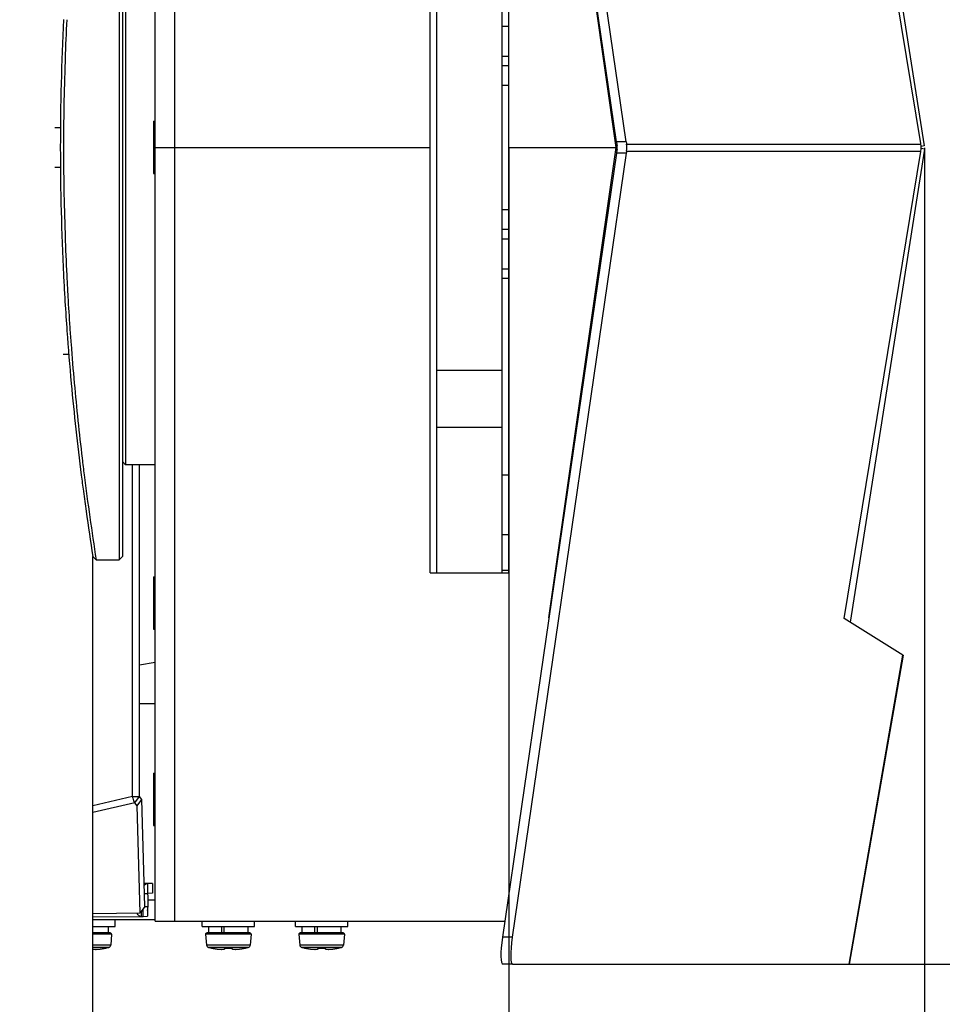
# Model space of a CAD drawing. Header units: millimetres. Extents: x 0 to 420, y 0 to 297.
# Tile 107 of 256: x 162 to 177, y 64 to 79. Entities that reach past the tile are written whole.
import ezdxf

# ---------------------------------------------------------------- set-up
doc = ezdxf.new("R2010")
doc.units = ezdxf.units.MM
doc.header["$LTSCALE"] = 23.1
doc.layers.get('0').update_dxf_attribs({"linetype": 'CONTINUOUS'})
doc.layers.add('AXES', color=7, linetype='CONTINUOUS')
doc.layers.add('DIM_PILOTEES', color=7, linetype='CONTINUOUS')
doc.styles.get("Standard").update_dxf_attribs({"font": 'txt', "width": 0.7})
doc.dimstyles.new('DIMSTYLE_1', dxfattribs={"dimtxt": 2.5, "dimasz": 3.5, "dimexe": 2, "dimexo": 0, "dimtad": 1, "dimdec": 0, "dimlfac": 10, "dimdsep": 46, "dimtxsty": 'Standard', "dimblk": '_FILLED', "dimblk1": '_FILLED', "dimblk2": '_FILLED', "dimcen": 0.09, "dimazin": 2, "dimtp": 1.2, "dimtm": 1.2, "dimtfac": 1, "dimtdec": 0, "dimtofl": 0, "dimtmove": 0, "dimatfit": 3, "dimldrblk": '_FILLED', "dimfxl": 0, "dimtolj": 1, "dimarcsym": 0})
doc.dimstyles.new('DIMSTYLE_2', dxfattribs={"dimtxt": 2.5, "dimasz": 3.5, "dimexe": 2, "dimexo": 0, "dimtad": 1, "dimdec": 0, "dimlfac": 10, "dimdsep": 46, "dimtxsty": 'Standard', "dimblk": '_FILLED', "dimblk1": '_FILLED', "dimblk2": '_FILLED', "dimcen": 0.09, "dimazin": 2, "dimtp": 0.5, "dimtm": 0.5, "dimtfac": 1, "dimtdec": 0, "dimtofl": 0, "dimtmove": 0, "dimatfit": 3, "dimldrblk": '_FILLED', "dimfxl": 0, "dimtolj": 1, "dimarcsym": 0})
doc.dimstyles.new('DIMSTYLE_7', dxfattribs={"dimtxt": 2.5, "dimasz": 3.5, "dimexe": 2, "dimexo": 0, "dimtad": 1, "dimlfac": 10, "dimdsep": 46, "dimtxsty": 'Standard', "dimblk": '_FILLED', "dimblk1": '_FILLED', "dimblk2": '_FILLED', "dimcen": 0.09, "dimazin": 2, "dimtp": 0.8, "dimtm": 0.8, "dimtfac": 1, "dimtofl": 0, "dimtmove": 0, "dimatfit": 3, "dimldrblk": '_FILLED', "dimfxl": 0, "dimtolj": 1, "dimarcsym": 0})

# ---------------------------------------------------------------- blocks, each defined once
blk = doc.blocks.new('_FILLED')
at = {"color": 0, "linetype": 'ByBlock'}
blk.add_solid([(0, 0), (-1, 0.1429), (-1, -0.1429)], dxfattribs=at)
blk = doc.blocks.new('*D11')
at = {"layer": 'DIM_PILOTEES', "color": 2, "linetype": 'Continuous'}
for p, q in [((71.977, 76.664), (71.977, 40.07)), ((176.274, 76.649), (176.274, 40.07)), ((71.977, 42.07), (124.125, 42.07)), ((176.274, 42.07), (124.125, 42.07))]:
    blk.add_line(p, q, dxfattribs=at)
at = {"layer": 'DIM_PILOTEES', "color": 2, "linetype": 'Continuous', "xscale": 3.5, "yscale": 3.5, "zscale": 3.5, "rotation": 180}
blk.add_blockref('_FILLED', (71.977, 42.07), dxfattribs=at)
at = {"layer": 'DIM_PILOTEES', "color": 2, "linetype": 'Continuous', "xscale": 3.5, "yscale": 3.5, "zscale": 3.5}
blk.add_blockref('_FILLED', (176.274, 42.07), dxfattribs=at)
at = {"layer": 'DIM_PILOTEES', "color": 2, "linetype": 'Continuous', "insert": (123.91, 45.195), "char_height": 2.5, "width": 10.71429, "attachment_point": 2, "line_spacing_factor": 0.9}
blk.add_mtext('{\\ftxt;\\W0.0001;\\H0.0001;\\~}{\\ftxt;\\W2.8571428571;\\H2.5; }{\\ftxt;\\W0.0001;\\H0.0001;\\~}', dxfattribs=at)
blk = doc.blocks.new('*D13')
at = {"layer": 'DIM_PILOTEES', "color": 2, "linetype": 'Continuous'}
for p, q in [((78.325, 76.657), (78.325, 46.986)), ((169.925, 76.657), (169.925, 46.986)), ((78.325, 48.986), (124.125, 48.986)), ((169.925, 48.986), (124.125, 48.986))]:
    blk.add_line(p, q, dxfattribs=at)
at = {"layer": 'DIM_PILOTEES', "color": 2, "linetype": 'Continuous', "xscale": 3.5, "yscale": 3.5, "zscale": 3.5, "rotation": 180}
blk.add_blockref('_FILLED', (78.325, 48.986), dxfattribs=at)
at = {"layer": 'DIM_PILOTEES', "color": 2, "linetype": 'Continuous', "xscale": 3.5, "yscale": 3.5, "zscale": 3.5}
blk.add_blockref('_FILLED', (169.925, 48.986), dxfattribs=at)
at = {"layer": 'DIM_PILOTEES', "color": 2, "linetype": 'Continuous', "insert": (123.781, 52.111), "char_height": 2.5, "width": 8.03571, "attachment_point": 2, "line_spacing_factor": 0.9}
blk.add_mtext('{\\ftxt;\\W0.0001;\\H0.0001;\\~}{\\ftxt;\\W2.1428571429;\\H2.5; }{\\ftxt;\\W0.0001;\\H0.0001;\\~}', dxfattribs=at)
blk = doc.blocks.new('*D16')
at = {"layer": 'DIM_PILOTEES', "color": 2, "linetype": 'Continuous'}
for p, q in [((175.12, 89.132), (189.52, 89.132)), ((187.52, 89.132), (187.52, 76.656)), ((187.52, 64.18), (187.52, 76.656)), ((175.121, 64.18), (189.52, 64.18))]:
    blk.add_line(p, q, dxfattribs=at)
at = {"layer": 'DIM_PILOTEES', "color": 2, "linetype": 'Continuous', "xscale": 3.5, "yscale": 3.5, "zscale": 3.5}
for p, rotation in [((187.52, 89.132), 90.00000005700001), ((187.52, 64.18), 270.000000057)]:
    blk.add_blockref('_FILLED', p, dxfattribs=dict(at, rotation=rotation))
at = {"layer": 'DIM_PILOTEES', "color": 2, "linetype": 'Continuous', "insert": (184.395, 77.432), "char_height": 2.5, "width": 11.78571, "attachment_point": 2, "rotation": 90, "line_spacing_factor": 0.9}
blk.add_mtext('{\\ftxt;\\W0.0001;\\H0.0001;\\~}{\\ftxt;\\W0.4285714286;\\H2.5; }{\\ftxt;\\W0.0001;\\H0.0001;\\~}{\\ftxt;\\W0.0001;\\H0.0001;\\~}{\\ftxt;\\W2.2857142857;\\H2.5; }{\\ftxt;\\W0.0001;\\H0.0001;\\~}{\\ftxt;\\W0.0001;\\H0.0001;\\~}{\\ftxt;\\W0.4285714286;\\H2.5; }{\\ftxt;\\W0.0001;\\H0.0001;\\~}', dxfattribs=at)

msp = doc.modelspace()

# ---------------------------------------------------------------- linework, layer by layer
at = {"color": 7, "linetype": 'Continuous'}
for p, q in [((171.5687, 76.7406), (169.8293, 88.7167)), ((171.7183, 76.7406), (169.9789, 88.7167)), ((164.5252, 64.837), (164.5252, 88.477)), ((164.8252, 64.837), (164.8252, 88.477)), ((176.2143, 76.7163), (175.047, 83.8499)), ((175.1372, 83.9064), (176.2686, 76.6813)), ((171.5652, 76.657), (170.5782, 83.5608)), ((168.7252, 70.157), (168.7252, 83.157)), ((168.8252, 70.157), (168.8252, 83.157)), ((169.8252, 70.157), (169.8252, 83.157)), ((169.9252, 70.157), (169.9252, 83.157)), ((163.9752, 82.957), (163.9752, 70.357)), ((164.0252, 82.907), (164.0252, 70.407)), ((164.0752, 81.507), (164.0752, 71.807)), ((169.8252, 78.5114), (169.9252, 78.5114)), ((171.3339, 78.357), (171.3222, 78.357)), ((171.3702, 78.0209), (171.3702, 78.107)), ((169.8252, 78.0527), (169.9252, 78.0527)), ((169.8252, 77.9072), (169.9252, 77.9072)), ((171.4102, 77.7411), (171.4102, 77.8316)), ((169.8252, 77.6072), (169.9252, 77.6072)), ((163.0799, 76.957), (162.9928, 76.957)), ((171.7183, 76.7406), (171.5687, 76.7406)), ((176.2161, 76.706), (176.2143, 76.7163)), ((164.5252, 76.657), (168.7252, 76.657)), ((171.5693, 76.5705), (169.8293, 64.5945)), ((169.9252, 76.657), (171.5652, 76.657)), ((171.7188, 76.5705), (169.9789, 64.5945)), ((170.5378, 69.4713), (171.5652, 76.657)), ((171.7188, 76.5705), (171.5693, 76.5705)), ((171.7235, 76.706), (176.2161, 76.706)), ((171.7235, 76.6018), (176.2161, 76.6018)), ((175.0472, 69.4612), (176.2149, 76.5948)), ((176.2705, 76.6297), (175.1387, 69.4038)), ((176.2149, 76.5948), (176.2161, 76.6018)), ((176.2686, 76.6813), (176.2199, 76.673)), ((176.2705, 76.6297), (176.2201, 76.6382)), ((162.9928, 76.357), (163.0799, 76.357)), ((169.8252, 75.7072), (169.9252, 75.7072)), ((171.4102, 75.476), (171.4102, 75.573)), ((169.8252, 75.4072), (169.9252, 75.4072)), ((169.8252, 75.2614), (169.9252, 75.2614)), ((171.3702, 75.2006), (171.3702, 75.2932)), ((171.3348, 74.957), (171.3222, 74.957)), ((169.8252, 74.8027), (169.9252, 74.8027)), ((169.8252, 74.657), (169.9252, 74.657)), ((163.1887, 74.4558), (163.1913, 74.4098)), ((163.1433, 74.4033), (163.1449, 74.375)), ((163.1449, 74.375), (163.1458, 74.3596)), ((163.1453, 74.3764), (163.1462, 74.3609)), ((163.1913, 74.4098), (163.1915, 74.4062)), ((163.1915, 74.4062), (163.1931, 74.3779)), ((163.1917, 74.411), (163.1919, 74.4074)), ((163.1751, 73.9049), (163.1759, 73.8936)), ((163.1754, 73.9063), (163.1762, 73.895)), ((163.1759, 73.8936), (163.1787, 73.8551)), ((163.2229, 73.908), (163.2237, 73.8967)), ((163.2232, 73.9096), (163.224, 73.8982)), ((163.1193, 73.4992), (163.2061, 73.4992)), ((169.8252, 73.2476), (168.8252, 73.2476)), ((163.2441, 73.0543), (163.2445, 73.0506)), ((163.2441, 73.0542), (163.2445, 73.0506)), ((169.8252, 72.376), (168.8252, 72.376)), ((163.4111, 71.9104), (163.4117, 71.9054)), ((163.4112, 71.9076), (163.4118, 71.9026)), ((164.0252, 71.857), (164.0752, 71.807)), ((164.5252, 71.807), (164.0752, 71.807)), ((164.1797, 66.7401), (164.1797, 71.807)), ((169.8252, 71.657), (169.9252, 71.657)), ((163.4297, 71.4076), (163.4303, 71.4027)), ((163.4299, 71.4046), (163.4306, 71.3997)), ((169.8252, 70.7412), (169.9252, 70.7412)), ((163.6252, 70.357), (163.5752, 70.407)), ((163.5752, 57.0066), (163.5752, 70.407)), ((164.0252, 70.407), (163.9752, 70.357)), ((163.6252, 70.357), (163.9752, 70.357)), ((168.7252, 70.157), (169.9252, 70.157)), ((169.8252, 70.1993), (169.9252, 70.1993)), ((175.9423, 68.8992), (175.0472, 69.4612)), ((175.1209, 64.1796), (175.9423, 68.8992)), ((175.9443, 68.8996), (175.1228, 64.1796)), ((175.943, 68.9004), (175.9442, 68.8998)), ((175.9442, 68.8998), (175.9443, 68.8996)), ((164.2877, 68.7531), (164.5252, 68.7921)), ((164.5252, 68.157), (164.2877, 68.157)), ((164.1797, 66.7401), (163.5752, 66.6004)), ((164.217, 66.6429), (163.5752, 66.4946)), ((164.1797, 66.7401), (164.2877, 66.7401)), ((164.217, 66.6429), (164.2877, 66.7401)), ((164.2508, 66.5975), (164.217, 66.6429)), ((164.2508, 66.5975), (164.3216, 66.6947)), ((164.2985, 64.9623), (164.2508, 66.5975)), ((164.4172, 65.0616), (164.4139, 65.4116)), ((164.4855, 65.4138), (164.4869, 65.2638)), ((164.3634, 65.261), (164.4153, 65.2616)), ((164.4869, 65.2638), (164.4153, 65.2616)), ((164.5252, 65.157), (164.4163, 65.157)), ((164.3693, 65.0595), (164.2985, 64.9623)), ((164.3169, 64.909), (164.3162, 64.9866)), ((164.3444, 64.9093), (164.3433, 65.0239)), ((164.4172, 65.0616), (164.4092, 65.0615)), ((164.4092, 65.0613), (164.4106, 64.9113)), ((163.5752, 64.956), (164.2985, 64.9623)), ((163.5752, 64.9026), (164.3169, 64.909)), ((164.5252, 64.857), (163.5752, 64.857)), ((163.9131, 64.757), (163.9131, 64.857)), ((164.3169, 64.909), (164.3444, 64.9093)), ((164.3444, 64.9093), (164.4106, 64.9113)), ((164.5252, 64.837), (169.8645, 64.837)), ((165.2442, 64.757), (165.2442, 64.837)), ((166.0442, 64.757), (166.0442, 64.837)), ((166.6682, 64.757), (166.6682, 64.837)), ((167.4682, 64.757), (167.4682, 64.837)), ((163.5752, 64.757), (163.9131, 64.757)), ((163.8131, 64.657), (163.8131, 64.757)), ((165.2442, 64.757), (166.0442, 64.757)), ((165.3442, 64.657), (165.3442, 64.757)), ((165.5416, 64.657), (165.5416, 64.757)), ((165.5785, 64.657), (165.5785, 64.757)), ((165.9442, 64.657), (165.9442, 64.757)), ((166.6682, 64.757), (167.4682, 64.757)), ((166.7682, 64.657), (166.7682, 64.757)), ((166.9656, 64.657), (166.9656, 64.757)), ((167.0025, 64.657), (167.0025, 64.757)), ((167.3682, 64.657), (167.3682, 64.757)), ((163.8413, 64.657), (163.5752, 64.657)), ((163.8612, 64.6353), (163.5752, 64.6353)), ((163.8612, 64.6353), (163.8469, 64.4714)), ((165.9923, 64.6353), (165.2961, 64.6353)), ((165.2961, 64.6353), (165.3105, 64.4714)), ((165.9724, 64.657), (165.3161, 64.657)), ((165.9923, 64.6353), (165.978, 64.4714)), ((167.4163, 64.6353), (166.7201, 64.6353)), ((166.7201, 64.6353), (166.7345, 64.4714)), ((167.3964, 64.657), (166.7401, 64.657)), ((167.4163, 64.6353), (167.402, 64.4714)), ((169.9789, 64.5945), (169.8293, 64.5945)), ((163.8469, 64.4714), (163.5752, 64.4714)), ((163.8172, 64.4362), (163.5752, 64.4362)), ((163.7366, 64.4195), (163.7379, 64.4197)), ((163.7379, 64.4197), (163.7408, 64.4203)), ((163.7514, 64.4222), (163.7398, 64.4201)), ((163.7408, 64.4203), (163.7435, 64.4208)), ((163.7435, 64.4208), (163.7461, 64.4212)), ((163.7461, 64.4212), (163.7484, 64.4216)), ((163.7533, 64.4224), (163.7553, 64.4227)), ((163.755, 64.4226), (163.7557, 64.4227)), ((163.7578, 64.4229), (163.7578, 64.4226)), ((163.7578, 64.4229), (163.7578, 64.4226)), ((163.7578, 64.4226), (163.7578, 64.4223)), ((163.7578, 64.4226), (163.7578, 64.4223)), ((165.978, 64.4714), (165.3105, 64.4714)), ((165.9483, 64.4362), (165.3402, 64.4362)), ((165.3995, 64.4223), (165.3996, 64.4229)), ((165.4017, 64.4227), (165.4029, 64.4226)), ((165.4029, 64.4226), (165.4041, 64.4224)), ((165.4041, 64.4224), (165.4047, 64.4223)), ((165.4046, 64.4223), (165.4054, 64.4222)), ((165.4053, 64.4222), (165.4062, 64.4221)), ((165.421, 64.4195), (165.4059, 64.4222)), ((165.4061, 64.4221), (165.4081, 64.4218)), ((165.4078, 64.4218), (165.4101, 64.4214)), ((165.4099, 64.4215), (165.4124, 64.4211)), ((165.4121, 64.4211), (165.4158, 64.4204)), ((165.4148, 64.4206), (165.4184, 64.4199)), ((165.4174, 64.4201), (165.4208, 64.4195)), ((165.4208, 64.4195), (165.4327, 64.4173)), ((165.4326, 64.4173), (165.4473, 64.4148)), ((165.4471, 64.4148), (165.4616, 64.4126)), ((165.4614, 64.4127), (165.4754, 64.4108)), ((165.4752, 64.4108), (165.4885, 64.4092)), ((165.4883, 64.4093), (165.501, 64.408)), ((165.5009, 64.408), (165.5128, 64.4071)), ((165.5126, 64.4071), (165.5237, 64.4065)), ((165.5236, 64.4065), (165.5338, 64.4061)), ((165.5337, 64.4062), (165.5431, 64.4061)), ((165.543, 64.4061), (165.5515, 64.4063)), ((165.5514, 64.4063), (165.559, 64.4067)), ((165.5589, 64.4067), (165.5657, 64.4074)), ((165.5657, 64.4074), (165.5717, 64.4083)), ((165.5716, 64.4083), (165.5768, 64.4094)), ((165.5941, 64.4222), (165.5954, 64.4224)), ((165.5946, 64.4213), (165.595, 64.4223)), ((165.5966, 64.4225), (165.5982, 64.4226)), ((165.5982, 64.4226), (165.6002, 64.4227)), ((165.6, 64.4227), (165.6021, 64.4227)), ((165.6018, 64.4227), (165.6041, 64.4227)), ((165.6038, 64.4227), (165.6057, 64.4227)), ((165.6058, 64.4229), (165.6058, 64.4227)), ((165.672, 64.4224), (165.6843, 64.4227)), ((165.6827, 64.4229), (165.6827, 64.4227)), ((165.6827, 64.4227), (165.6847, 64.4227)), ((165.6843, 64.4227), (165.6867, 64.4227)), ((165.6863, 64.4227), (165.6885, 64.4227)), ((165.6882, 64.4227), (165.6903, 64.4226)), ((165.69, 64.4226), (165.6918, 64.4225)), ((165.6916, 64.4225), (165.6933, 64.4224)), ((165.693, 64.4224), (165.6935, 64.4223)), ((165.6935, 64.4223), (165.6938, 64.4213)), ((165.7168, 64.4083), (165.7228, 64.4074)), ((165.7228, 64.4074), (165.7295, 64.4067)), ((165.7295, 64.4067), (165.7371, 64.4063)), ((165.737, 64.4063), (165.7455, 64.4061)), ((165.7454, 64.4061), (165.7548, 64.4062)), ((165.7546, 64.4061), (165.7649, 64.4065)), ((165.7648, 64.4065), (165.7759, 64.4071)), ((165.7757, 64.4071), (165.7876, 64.408)), ((165.7875, 64.408), (165.8001, 64.4093)), ((165.8, 64.4092), (165.8133, 64.4108)), ((165.8131, 64.4108), (165.8271, 64.4127)), ((165.8269, 64.4126), (165.8414, 64.4148)), ((165.8411, 64.4148), (165.8559, 64.4173)), ((165.8558, 64.4173), (165.8677, 64.4195)), ((165.8677, 64.4195), (165.8705, 64.42)), ((165.8825, 64.4222), (165.8709, 64.4201)), ((165.8746, 64.4208), (165.8772, 64.4212)), ((165.8772, 64.4212), (165.8795, 64.4216)), ((165.8844, 64.4224), (165.8864, 64.4227)), ((165.8861, 64.4226), (165.8868, 64.4227)), ((165.8889, 64.4229), (165.8889, 64.4226)), ((165.8889, 64.4229), (165.8889, 64.4226)), ((165.8889, 64.4226), (165.8889, 64.4223)), ((165.8889, 64.4226), (165.8889, 64.4223)), ((167.402, 64.4714), (166.7345, 64.4714)), ((167.3723, 64.4362), (166.7642, 64.4362)), ((166.8235, 64.4223), (166.8236, 64.4229)), ((166.8257, 64.4227), (166.8269, 64.4226)), ((166.8269, 64.4226), (166.8281, 64.4224)), ((166.8281, 64.4224), (166.8287, 64.4223)), ((166.8286, 64.4223), (166.8294, 64.4222)), ((166.8293, 64.4222), (166.8309, 64.422)), ((166.845, 64.4195), (166.8299, 64.4222)), ((166.8302, 64.4221), (166.8321, 64.4218)), ((166.8318, 64.4218), (166.8341, 64.4214)), ((166.8339, 64.4215), (166.8364, 64.4211)), ((166.8361, 64.4211), (166.8398, 64.4204)), ((166.8388, 64.4206), (166.8424, 64.4199)), ((166.8414, 64.4201), (166.8448, 64.4195)), ((166.8448, 64.4195), (166.8567, 64.4173)), ((166.8566, 64.4173), (166.8713, 64.4148)), ((166.8711, 64.4148), (166.8856, 64.4126)), ((166.8854, 64.4127), (166.8994, 64.4108)), ((166.8992, 64.4108), (166.9125, 64.4092)), ((166.9123, 64.4093), (166.925, 64.408)), ((166.9249, 64.408), (166.9368, 64.4071)), ((166.9366, 64.4071), (166.9477, 64.4065)), ((166.9476, 64.4065), (166.9578, 64.4061)), ((166.9577, 64.4062), (166.9671, 64.4061)), ((166.967, 64.4061), (166.9755, 64.4063)), ((166.9754, 64.4063), (166.983, 64.4067)), ((166.9829, 64.4067), (166.9897, 64.4074)), ((166.9897, 64.4074), (166.9957, 64.4083)), ((166.9956, 64.4083), (167.0008, 64.4094)), ((167.0181, 64.4222), (167.0194, 64.4224)), ((167.0186, 64.4213), (167.019, 64.4223)), ((167.0192, 64.4224), (167.0208, 64.4225)), ((167.0206, 64.4225), (167.0225, 64.4226)), ((167.0222, 64.4226), (167.0242, 64.4227)), ((167.024, 64.4227), (167.0261, 64.4227)), ((167.0258, 64.4227), (167.0281, 64.4227)), ((167.0278, 64.4227), (167.0297, 64.4227)), ((167.0298, 64.4229), (167.0298, 64.4227)), ((167.096, 64.4224), (167.1083, 64.4227)), ((167.1067, 64.4229), (167.1067, 64.4227)), ((167.1067, 64.4227), (167.1087, 64.4227)), ((167.1083, 64.4227), (167.1107, 64.4227)), ((167.1103, 64.4227), (167.1125, 64.4227)), ((167.1122, 64.4227), (167.1143, 64.4226)), ((167.114, 64.4226), (167.1158, 64.4225)), ((167.1156, 64.4225), (167.1173, 64.4224)), ((167.117, 64.4224), (167.1175, 64.4223)), ((167.1175, 64.4223), (167.1178, 64.4213)), ((167.1408, 64.4083), (167.1468, 64.4074)), ((167.1468, 64.4074), (167.1535, 64.4067)), ((167.1535, 64.4067), (167.1611, 64.4063)), ((167.161, 64.4063), (167.1695, 64.4061)), ((167.1694, 64.4061), (167.1788, 64.4062)), ((167.1786, 64.4061), (167.1889, 64.4065)), ((167.1888, 64.4065), (167.1999, 64.4071)), ((167.1997, 64.4071), (167.2116, 64.408)), ((167.2115, 64.408), (167.2241, 64.4093)), ((167.224, 64.4092), (167.2373, 64.4108)), ((167.2371, 64.4108), (167.2511, 64.4127)), ((167.2509, 64.4126), (167.2654, 64.4148)), ((167.2651, 64.4148), (167.2799, 64.4173)), ((167.2798, 64.4173), (167.2917, 64.4195)), ((167.2917, 64.4195), (167.2945, 64.42)), ((167.2945, 64.42), (167.2973, 64.4205)), ((167.3065, 64.4222), (167.2949, 64.4201)), ((167.3012, 64.4212), (167.3035, 64.4216)), ((167.3084, 64.4224), (167.3104, 64.4227)), ((167.3101, 64.4226), (167.3108, 64.4227)), ((167.3129, 64.4229), (167.3129, 64.4226)), ((167.3129, 64.4229), (167.3129, 64.4226)), ((167.3129, 64.4226), (167.3129, 64.4223)), ((167.3129, 64.4226), (167.3129, 64.4223)), ((169.9866, 64.1796), (169.837, 64.1796)), ((169.9866, 64.1796), (175.1209, 64.1796)), ((175.1228, 64.1796), (175.1209, 64.1796))]:
    msp.add_line(p, q, dxfattribs=at)
at = {"color": 3, "linetype": 'Continuous'}
for p, q in [((164.2877, 66.7401), (164.2877, 71.807)), ((164.3216, 66.6947), (164.2877, 66.7401)), ((164.3693, 65.0595), (164.3216, 66.6947)), ((164.359, 65.4127), (164.4139, 65.4132)), ((164.4139, 65.4116), (164.359, 65.4111)), ((164.4855, 65.4138), (164.4139, 65.4116)), ((164.3692, 65.0601), (164.4092, 65.0613)), ((164.5252, 64.8544), (163.9131, 64.854))]:
    msp.add_line(p, q, dxfattribs=at)
at = {"color": 7, "linetype": 'Continuous'}
for points in [[(163.5752, 64.4111), (163.5759, 64.4108), (163.5805, 64.4094), (163.5857, 64.4083), (163.5916, 64.4074), (163.5984, 64.4067), (163.6059, 64.4063), (163.6143, 64.4061), (163.6235, 64.4061), (163.6337, 64.4065), (163.6446, 64.4071), (163.6563, 64.408), (163.6688, 64.4092), (163.682, 64.4108), (163.6958, 64.4126), (163.71, 64.4148), (163.7247, 64.4173), (163.7366, 64.4195)], [(163.7484, 64.4216), (163.7504, 64.422), (163.7513, 64.4221), (163.7522, 64.4222), (163.7529, 64.4224), (163.7533, 64.4224)], [(165.5769, 64.4094), (165.5815, 64.4108), (165.5855, 64.4125), (165.5891, 64.4147), (165.5923, 64.4177), (165.5947, 64.4213)], [(165.5913, 64.4217), (165.5912, 64.4217), (165.5913, 64.4217), (165.5916, 64.4218), (165.5922, 64.4219), (165.5931, 64.4221), (165.5941, 64.4222)], [(165.5952, 64.4224), (165.5968, 64.4225), (165.5985, 64.4226)], [(165.6058, 64.4227), (165.6162, 64.4224), (165.6301, 64.4221), (165.6441, 64.422), (165.6581, 64.4221), (165.672, 64.4224)], [(165.6933, 64.4224), (165.6945, 64.4222), (165.6955, 64.4221), (165.6963, 64.4219), (165.6969, 64.4218), (165.6972, 64.4217)], [(165.6938, 64.4213), (165.6962, 64.4176), (165.6994, 64.4147), (165.703, 64.4125), (165.707, 64.4108), (165.7116, 64.4094), (165.7169, 64.4083)], [(165.8705, 64.42), (165.8733, 64.4205), (165.8746, 64.4208)], [(165.8795, 64.4216), (165.8815, 64.422), (165.8824, 64.4221), (165.8833, 64.4222), (165.884, 64.4224), (165.8844, 64.4224)], [(167.0009, 64.4094), (167.0055, 64.4108), (167.0095, 64.4125), (167.0131, 64.4147), (167.0163, 64.4177), (167.0187, 64.4213)], [(167.0153, 64.4217), (167.0152, 64.4217), (167.0153, 64.4217), (167.0156, 64.4218), (167.0162, 64.4219), (167.0171, 64.4221), (167.0181, 64.4222)], [(167.0298, 64.4227), (167.0402, 64.4224), (167.0541, 64.4221), (167.0681, 64.422), (167.0821, 64.4221), (167.096, 64.4224)], [(167.1173, 64.4224), (167.1185, 64.4222), (167.1195, 64.4221), (167.1203, 64.4219), (167.1209, 64.4218), (167.1212, 64.4217)], [(167.1178, 64.4213), (167.1202, 64.4176), (167.1234, 64.4147), (167.127, 64.4125), (167.131, 64.4108), (167.1356, 64.4094), (167.1409, 64.4083)], [(167.2973, 64.4205), (167.2999, 64.421), (167.3012, 64.4212)], [(167.3035, 64.4216), (167.3055, 64.422), (167.3064, 64.4221), (167.3073, 64.4222), (167.308, 64.4224), (167.3084, 64.4224)]]:
    msp.add_lwpolyline(points, dxfattribs=at)
for centre, radius, start, end in [((202.1932, 76.657), 39.1149, 177.13791, 182.86216), ((203.0626, 76.6472), 39.9351, 177.18591, 178.0469), ((202.7903, 76.657), 39.6626, 178.04766, 181.95228), ((171.4189, 76.6538), 0.1613, 350.73796, 9.32174), ((171.388, 76.6537), 0.3395, 351.20369, 8.85626), ((175.9144, 76.6539), 0.3061, 350.19986, 9.79724), ((203.0171, 76.665), 39.8896, 181.95256, 182.81463), ((202.3557, 76.6631), 39.2775, 182.85908, 183.29826), ((202.9576, 76.6617), 39.83, 182.81409, 183.17476), ((202.7001, 76.6831), 39.6224, 183.36192, 184.02076), ((203.3149, 76.6821), 40.1879, 183.28698, 183.95818), ((202.8988, 76.6981), 39.8217, 184.09401, 185.2501), ((203.2688, 76.6788), 40.1417, 183.97407, 184.32288), ((203.6323, 76.7066), 40.5062, 184.32335, 185.16841), ((203.5114, 76.7551), 40.437, 185.25639, 187.25177), ((204.0503, 76.7454), 40.926, 185.16983, 186.78874), ((204.5982, 76.8082), 41.4775, 186.79227, 187.13492), ((204.082, 76.8238), 41.0117, 187.24635, 187.59314), ((205.1724, 76.8825), 42.0565, 187.13819, 188.92601), ((204.4795, 76.8766), 41.4127, 187.59971, 188.01911), ((204.7942, 76.9221), 41.7306, 188.02065, 188.98184), ((164.1726, 65.0593), 0.2445, 356.57478, 0.53764), ((163.8413, 64.637), 0.02, 355, 90), ((165.3161, 64.637), 0.02, 90, 185), ((165.9724, 64.637), 0.02, 355, 90), ((166.7401, 64.637), 0.02, 90, 185), ((167.3964, 64.637), 0.02, 355, 90), ((163.5993, 65.0573), 0.6518, 275.43716, 275.6665), ((163.5952, 65.0979), 0.6926, 275.67273, 276.55509), ((163.5904, 65.1401), 0.735, 276.54931, 276.90204), ((163.5871, 65.1678), 0.763, 276.90276, 277.37666), ((163.5834, 65.1964), 0.7918, 277.37624, 277.82411), ((163.5795, 65.2247), 0.8203, 277.82492, 278.46994), ((163.5761, 65.2476), 0.8435, 278.46858, 278.89816), ((163.574, 65.2608), 0.8568, 278.89795, 279.33058), ((163.5724, 65.2704), 0.8666, 279.33054, 279.75948), ((163.5714, 65.2768), 0.8731, 279.75855, 280.89136), ((163.8641, 63.7546), 0.6771, 100.58406, 100.87982), ((163.7558, 64.432), 0.01, 255.28644, 281.76567), ((163.7557, 64.4327), 0.0101, 268.6393, 281.71061), ((163.5131, 65.597), 1.2, 281.76567, 284.67713), ((163.807, 64.4749), 0.04, 284.67713, 355), ((165.3503, 64.4749), 0.04, 185, 255.32287), ((165.6442, 65.597), 1.2, 255.32287, 258.23433), ((165.4016, 64.432), 0.01, 258.23433, 284.70915), ((165.4017, 64.4327), 0.0101, 258.29683, 271.35054), ((165.586, 65.2768), 0.8731, 259.10843, 260.22073), ((165.5851, 65.2713), 0.8675, 260.21968, 260.65756), ((165.5835, 65.2617), 0.8577, 260.65752, 261.08712), ((165.5814, 65.2483), 0.8442, 261.08689, 261.51935), ((165.578, 65.2254), 0.821, 261.51807, 262.15406), ((165.5741, 65.1974), 0.7928, 262.15479, 262.60816), ((165.5704, 65.1689), 0.7641, 262.6078, 263.07839), ((165.5671, 65.1412), 0.7361, 263.07904, 263.44), ((165.5623, 65.0993), 0.6939, 263.43451, 264.30043), ((165.5582, 65.0591), 0.6535, 264.30638, 264.54137), ((165.6442, 65.6231), 1.2008, 268.16387, 271.83737), ((165.7304, 65.0573), 0.6518, 275.43716, 275.6665), ((165.7263, 65.0979), 0.6926, 275.67273, 276.55509), ((165.7215, 65.1401), 0.735, 276.54931, 276.90204), ((165.7182, 65.1678), 0.763, 276.90276, 277.37666), ((165.7145, 65.1964), 0.7918, 277.37624, 277.82411), ((165.7106, 65.2247), 0.8203, 277.82492, 278.46994), ((165.7072, 65.2476), 0.8435, 278.46858, 278.89816), ((165.7051, 65.2608), 0.8568, 278.89795, 279.33058), ((165.7036, 65.2704), 0.8666, 279.33054, 279.75948), ((165.7025, 65.2768), 0.8731, 279.75855, 280.89136), ((165.9952, 63.7546), 0.6771, 100.58406, 100.87982), ((165.8869, 64.432), 0.01, 255.28644, 281.76567), ((165.8868, 64.4327), 0.0101, 268.6393, 281.71061), ((165.6442, 65.597), 1.2, 281.76567, 284.67713), ((165.9382, 64.4749), 0.04, 284.67713, 355), ((166.7743, 64.4749), 0.04, 185, 255.32287), ((167.0682, 65.597), 1.2, 255.32287, 258.23433), ((166.8256, 64.432), 0.01, 258.23433, 284.70915), ((166.8257, 64.4327), 0.0101, 258.29683, 271.35054), ((167.01, 65.2768), 0.8731, 259.10843, 260.22073), ((167.0091, 65.2713), 0.8675, 260.21968, 260.65756), ((167.0075, 65.2617), 0.8577, 260.65752, 261.08712), ((167.0054, 65.2483), 0.8442, 261.08689, 261.51935), ((167.002, 65.2254), 0.821, 261.51807, 262.15406), ((166.9981, 65.1974), 0.7928, 262.15479, 262.60816), ((166.9944, 65.1689), 0.7641, 262.6078, 263.07839), ((166.9911, 65.1412), 0.7361, 263.07904, 263.44), ((166.9863, 65.0993), 0.6939, 263.43451, 264.30043), ((166.9822, 65.0591), 0.6535, 264.30638, 264.54137), ((167.0682, 65.6231), 1.2008, 268.16387, 271.83737), ((167.1544, 65.0573), 0.6518, 275.43716, 275.6665), ((167.1503, 65.0979), 0.6926, 275.67273, 276.55509), ((167.1455, 65.1401), 0.735, 276.54931, 276.90204), ((167.1422, 65.1678), 0.763, 276.90276, 277.37666), ((167.1385, 65.1964), 0.7918, 277.37624, 277.82411), ((167.1346, 65.2247), 0.8203, 277.82492, 278.46994), ((167.1312, 65.2476), 0.8435, 278.46858, 278.89816), ((167.1291, 65.2608), 0.8568, 278.89795, 279.33058), ((167.1276, 65.2704), 0.8666, 279.33054, 279.75948), ((167.1265, 65.2768), 0.8731, 279.75855, 280.89136), ((167.4192, 63.7546), 0.6771, 100.58406, 100.87982), ((167.3109, 64.432), 0.01, 255.28644, 281.76567), ((167.3108, 64.4327), 0.0101, 268.6393, 281.71061), ((167.0682, 65.597), 1.2, 281.76567, 284.67713), ((167.3622, 64.4749), 0.04, 284.67713, 355)]:
    msp.add_arc(centre, radius, start, end, dxfattribs=at)
for centre, major_axis, ratio, start_param, end_param in [((171.663, 76.6556), (-0.0888, 0.4998), 0.1567047, 1.3720195, 1.4942332), ((171.8126, 76.6556), (-0.0888, 0.4998), 0.1567047, 1.3720195, 1.4419865), ((171.6636, 76.6556), (0.0888, 0.4998), 0.1567033, -4.629055, -4.513604), ((171.8131, 76.6556), (0.0888, 0.4998), 0.1567033, -4.5767805, -4.513604), ((169.9236, 64.6796), (0.0888, 0.4998), 0.1567033, -4.513604, -3.1137584), ((170.0732, 64.6796), (0.0888, 0.4998), 0.1567033, -4.513604, -3.1137584)]:
    msp.add_ellipse(centre, major_axis=major_axis, ratio=ratio, start_param=start_param, end_param=end_param, dxfattribs=at)
for points, knots in [([(175.9443, 68.8996), (175.9443, 68.8994), (175.9433, 68.8993), (175.9428, 68.8992), (175.9423, 68.8992)], [0, 0, 0, 0, 0.2844746, 1, 1, 1, 1]), ([(164.1797, 66.7401), (164.1806, 66.7312), (164.1867, 66.6968), (164.2014, 66.6638), (164.217, 66.6429)], [0, 0, 0, 0, 0.2555089, 1, 1, 1, 1]), ([(164.2448, 64.9618), (164.2528, 64.9469), (164.2718, 64.921), (164.303, 64.9089), (164.3169, 64.909)], [0, 0, 0, 0, 0.5482433, 1, 1, 1, 1]), ([(163.5752, 64.4125), (163.5786, 64.4103), (163.5889, 64.4077), (163.6075, 64.406), (163.6325, 64.4062), (163.651, 64.4075), (163.6611, 64.4085)], [0, 0, 0, 0, 0.1392794, 0.3576533, 0.6492623, 1, 1, 1, 1]), ([(163.7578, 64.4229), (163.7577, 64.423), (163.7569, 64.4228), (163.7559, 64.4229), (163.7538, 64.4225), (163.7523, 64.4223), (163.7514, 64.4222)], [0, 0, 0, 0, 0.0677211, 0.2623949, 0.5774185, 1, 1, 1, 1]), ([(165.4059, 64.4222), (165.4051, 64.4223), (165.4036, 64.4225), (165.4014, 64.4229), (165.4005, 64.4228), (165.3996, 64.423), (165.3996, 64.4229)], [0, 0, 0, 0, 0.4225663, 0.7376006, 0.9323147, 1, 1, 1, 1]), ([(165.4961, 64.4085), (165.5028, 64.4079), (165.5156, 64.4068), (165.5337, 64.4061), (165.5496, 64.4062), (165.5628, 64.4071), (165.5732, 64.4088), (165.5805, 64.4112), (165.5854, 64.4147), (165.5857, 64.4181), (165.5854, 64.4195)], [0, 0, 0, 0, 0.2126835, 0.4051202, 0.57308, 0.7131937, 0.823302, 0.9031675, 0.9568548, 1, 1, 1, 1]), ([(165.5952, 64.4227), (165.5927, 64.4225), (165.59, 64.4224), (165.5851, 64.4204), (165.5854, 64.4195)], [0, 0, 0, 0, 0.7166137, 1, 1, 1, 1]), ([(165.6057, 64.4229), (165.6048, 64.4229), (165.6013, 64.423), (165.5978, 64.4229), (165.5952, 64.4227)], [0, 0, 0, 0, 0.2615346, 1, 1, 1, 1]), ([(165.693, 64.4227), (165.6922, 64.4227), (165.6888, 64.423), (165.6854, 64.423), (165.6827, 64.4229)], [0, 0, 0, 0, 0.234583, 1, 1, 1, 1]), ([(165.7031, 64.4195), (165.7034, 64.4204), (165.6984, 64.4224), (165.6956, 64.4225), (165.693, 64.4227)], [0, 0, 0, 0, 0.2830045, 1, 1, 1, 1]), ([(165.7031, 64.4195), (165.7027, 64.4181), (165.7031, 64.4147), (165.708, 64.4112), (165.7152, 64.4088), (165.7256, 64.4071), (165.7388, 64.4062), (165.7546, 64.4061), (165.7727, 64.4068), (165.7855, 64.4078), (165.7922, 64.4085)], [0, 0, 0, 0, 0.0431963, 0.0968959, 0.1767462, 0.286823, 0.4269009, 0.5948355, 0.7872743, 1, 1, 1, 1]), ([(165.8889, 64.4229), (165.8889, 64.423), (165.888, 64.4228), (165.8871, 64.4229), (165.8849, 64.4225), (165.8834, 64.4223), (165.8825, 64.4222)], [0, 0, 0, 0, 0.0677211, 0.2623949, 0.5774185, 1, 1, 1, 1]), ([(166.8299, 64.4222), (166.8291, 64.4223), (166.8276, 64.4225), (166.8254, 64.4229), (166.8245, 64.4228), (166.8236, 64.423), (166.8236, 64.4229)], [0, 0, 0, 0, 0.4225663, 0.7376006, 0.9323147, 1, 1, 1, 1]), ([(166.9201, 64.4085), (166.9268, 64.4079), (166.9396, 64.4068), (166.9577, 64.4061), (166.9736, 64.4062), (166.9868, 64.4071), (166.9972, 64.4088), (167.0045, 64.4112), (167.0094, 64.4147), (167.0097, 64.4181), (167.0094, 64.4195)], [0, 0, 0, 0, 0.2126835, 0.4051202, 0.57308, 0.7131937, 0.823302, 0.9031675, 0.9568548, 1, 1, 1, 1]), ([(167.0192, 64.4227), (167.0167, 64.4225), (167.014, 64.4224), (167.0091, 64.4204), (167.0094, 64.4195)], [0, 0, 0, 0, 0.7166137, 1, 1, 1, 1]), ([(167.0297, 64.4229), (167.0288, 64.4229), (167.0253, 64.423), (167.0218, 64.4229), (167.0192, 64.4227)], [0, 0, 0, 0, 0.2615346, 1, 1, 1, 1]), ([(167.117, 64.4227), (167.1162, 64.4227), (167.1128, 64.423), (167.1094, 64.423), (167.1067, 64.4229)], [0, 0, 0, 0, 0.234583, 1, 1, 1, 1]), ([(167.1271, 64.4195), (167.1274, 64.4204), (167.1224, 64.4224), (167.1196, 64.4225), (167.117, 64.4227)], [0, 0, 0, 0, 0.2830045, 1, 1, 1, 1]), ([(167.1271, 64.4195), (167.1267, 64.4181), (167.1271, 64.4147), (167.132, 64.4112), (167.1392, 64.4088), (167.1496, 64.4071), (167.1628, 64.4062), (167.1786, 64.4061), (167.1967, 64.4068), (167.2095, 64.4078), (167.2162, 64.4085)], [0, 0, 0, 0, 0.0431963, 0.0968959, 0.1767462, 0.286823, 0.4269009, 0.5948355, 0.7872743, 1, 1, 1, 1]), ([(167.3129, 64.4229), (167.3129, 64.423), (167.312, 64.4228), (167.3111, 64.4229), (167.3089, 64.4225), (167.3074, 64.4223), (167.3065, 64.4222)], [0, 0, 0, 0, 0.0677211, 0.2623949, 0.5774185, 1, 1, 1, 1])]:
    msp.add_open_spline(points, degree=3, knots=knots, dxfattribs=at)
at = {"color": 3, "linetype": 'Continuous'}
msp.add_open_spline([(164.4139, 65.4116), (164.409, 65.4115), (164.388, 65.4085), (164.37, 65.3943), (164.3598, 65.3818)], degree=3, knots=[0, 0, 0, 0, 0.2319162, 1, 1, 1, 1], dxfattribs=at)
at = {"color": 7, "linetype": 'Continuous'}
for points in [[(164.4099, 65.0008), (164.4136, 65.0151), (164.4158, 65.0299), (164.4167, 65.0447)], [(165.5854, 64.4195), (165.5879, 64.4194), (165.5905, 64.4203), (165.5924, 64.422)], [(165.7031, 64.4195), (165.7006, 64.4194), (165.698, 64.4203), (165.6961, 64.422)], [(167.0094, 64.4195), (167.0119, 64.4194), (167.0145, 64.4203), (167.0164, 64.422)], [(167.1271, 64.4195), (167.1246, 64.4194), (167.122, 64.4203), (167.1201, 64.422)]]:
    msp.add_open_spline(points, degree=3, dxfattribs=at)
at = {"layer": 'AXES', "color": 7, "linetype": 'Continuous'}
for p, q in [((164.5002, 77.057), (164.5252, 77.057)), ((164.5002, 77.057), (164.5002, 76.2571)), ((164.5002, 76.257), (164.5252, 76.257)), ((164.5002, 70.097), (164.5252, 70.097)), ((164.5002, 70.097), (164.5002, 69.2971)), ((164.5002, 69.297), (164.5252, 69.297)), ((164.5002, 67.097), (164.5252, 67.097)), ((164.5002, 67.097), (164.5002, 66.2971)), ((164.5002, 66.297), (164.5252, 66.297))]:
    msp.add_line(p, q, dxfattribs=at)

# ---------------------------------------------------------------- dimensions: what is measured, and where the dimension line sits
at = {"layer": 'DIM_PILOTEES', "color": 2, "linetype": 'Continuous'}
for base, p1, p2, angle, text, dimstyle, picture, middle in [((187.52, 89.1317), (175.1209, 64.1796), (175.1201, 89.1317), 90, '{\\ftxt;\\W0.0001;\\H0.0001;\\~}{\\ftxt;\\W0.4285714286;\\H2.5; }{\\ftxt;\\W0.0001;\\H0.0001;\\~}{\\ftxt;\\W0.0001;\\H0.0001;\\~}{\\ftxt;\\W2.2857142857;\\H2.5; }{\\ftxt;\\W0.0001;\\H0.0001;\\~}{\\ftxt;\\W0.0001;\\H0.0001;\\~}{\\ftxt;\\W0.4285714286;\\H2.5; }{\\ftxt;\\W0.0001;\\H0.0001;\\~}', 'DIMSTYLE_2', '*D16', (187.52, 80.2896)), ((78.3252, 48.986), (169.9252, 76.657), (78.3252, 76.657), 180, '{\\ftxt;\\W0.0001;\\H0.0001;\\~}{\\ftxt;\\W2.1428571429;\\H2.5; }{\\ftxt;\\W0.0001;\\H0.0001;\\~}', 'DIMSTYLE_7', '*D13', (123.4237, 48.986))]:
    dim = msp.add_linear_dim(base=base, p1=p1, p2=p2, angle=angle, text=text, dimstyle=dimstyle, dxfattribs=at)
    dim.commit()
    dim.dimension.update_dxf_attribs({"geometry": picture, "text_midpoint": middle, "dimtype": 160})
dim = msp.add_linear_dim(base=(176.2736, 42.0703), p1=(71.9766, 76.6635), p2=(176.2736, 76.6492), text='{\\ftxt;\\W0.0001;\\H0.0001;\\~}{\\ftxt;\\W2.8571428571;\\H2.5; }{\\ftxt;\\W0.0001;\\H0.0001;\\~}', dimstyle='DIMSTYLE_1', dxfattribs=at)
dim.commit()
dim.dimension.update_dxf_attribs({"geometry": '*D11', "text_midpoint": (123.5525, 42.0703), "dimtype": 160})

doc.saveas('drawing.dxf')
